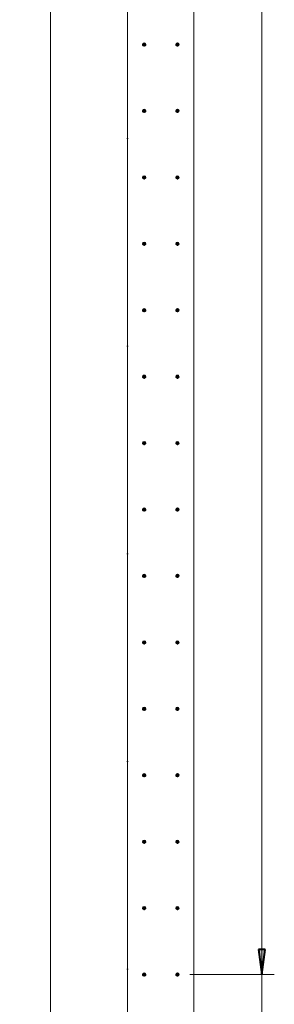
# Model space of a CAD drawing. Header units: millimetres. Extents: x 25691 to 55844, y 7165 to 18405.
# Tile 14 of 71: x 34255 to 35022, y 9410 to 12375. Entities that reach past the tile are written whole.
import ezdxf

# ---------------------------------------------------------------- set-up
doc = ezdxf.new("R2010")
doc.units = ezdxf.units.MM
doc.linetypes.add('ADSK_Линия сетки', pattern=[625, 500, -62.5, 0, -62.5])
for name, color, linetype, lineweight in [('A-____-____-DIMS', 211, 'Continuous', 9), ('A-____-____-DIMS-25', 211, 'Continuous', 9), ('A-WALL-____-MCUT', 113, 'Continuous', 50), ('S-GRID-____-OTLN', 1, 'Continuous', 9), ('S-RBAR-____-MCUT', 171, 'Continuous', 20)]:
    doc.layers.add(name, color=color, linetype=linetype, lineweight=lineweight)
doc.styles.add('GOST Common_I_1', font='GOST Common Italic.ttf', dxfattribs={"width": 0.8, "height": 62.5})
doc.dimstyles.new('ADSK_Для_арматуры_Основной_2_5_мм_шаг_кол-во_Стрелки_точный', dxfattribs={"dimscale": 304.8, "dimtxt": 0.206224, "dimasz": 0.246063, "dimexe": 0.123031, "dimexo": 0.000403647, "dimgap": 0.032808, "dimtad": 1, "dimdec": 0, "dimlfac": 304.8, "dimdsep": 46, "dimtxsty": 'GOST Common_I_1', "dimsah": 1, "dimcen": 0.09, "dimdle": 0.123031, "dimazin": 0, "dimtfac": 1, "dimtdec": 4, "dimtix": 1, "dimtmove": 0, "dimatfit": 3, "dimfxl": 1, "dimtvp": 1, "dimtfill": 1, "dimtolj": 1, "dimtzin": 0, "dimarcsym": 2})
doc.dimstyles.new('ADSK_Округление_5мм__Узкий_', dxfattribs={"dimscale": 304.8, "dimtxt": 0.206224, "dimasz": 0.147638, "dimexe": 0.123031, "dimexo": 0.000269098, "dimgap": 0.032808, "dimtad": 1, "dimdec": 0, "dimlfac": 304.8, "dimrnd": 5, "dimdsep": 46, "dimtxsty": 'GOST Common_I_1', "dimblk1": 'OBLIQUE', "dimblk2": 'OBLIQUE', "dimsah": 1, "dimcen": 0.09, "dimdle": 0.123031, "dimazin": 0, "dimtfac": 1, "dimtdec": 4, "dimtix": 1, "dimtmove": 0, "dimatfit": 3, "dimfxl": 1, "dimtvp": 1, "dimtfill": 1, "dimtolj": 1, "dimtzin": 0, "dimlwd": 20, "dimlwe": 20, "dimarcsym": 2})

# ---------------------------------------------------------------- blocks, each defined once
blk = doc.blocks.new('DIMBLOCK99-КЖ1_ПЭ_ВЭ15_Армирование_Вертикальное')
at = {"layer": 'A-____-____-DIMS-25', "lineweight": 40}
for p, q in [((34984.3, 16300), (34961.8, 16322.5)), ((34984.3, 16300), (35006.8, 16277.5)), ((34984.3, 9300), (34961.8, 9322.5)), ((34984.3, 9300), (35006.8, 9277.5))]:
    blk.add_line(p, q, dxfattribs=at)
at = {"layer": 'A-____-____-DIMS-25', "lineweight": 20}
for p, q in [((34984.3, 16300), (34760, 16300)), ((34984.3, 9300), (34984.3, 16300)), ((34984.3, 16300), (35021.8, 16300)), ((34984.3, 9300), (34760, 9300)), ((34984.3, 9300), (35021.8, 9300))]:
    blk.add_line(p, q, dxfattribs=at)
at = {"layer": 'A-____-____-DIMS-25', "color": 0, "lineweight": 20, "insert": (34892.7, 12729.7), "char_height": 62.5, "width": 168.756, "attachment_point": 1, "rotation": 90, "line_spacing_factor": 1.022761, "style": 'GOST Common_I_1', "bg_fill": 3, "box_fill_scale": 1.25, "bg_fill_color": 256, "bg_fill_true_color": 13158600, "bg_fill_transparency": 0}
blk.add_mtext('7000', dxfattribs=at)
blk = doc.blocks.new('_Oblique')
at = {"color": 0, "linetype": 'ByBlock', "lineweight": -2}
blk.add_line((-0.5, -0.5), (0.5, 0.5), dxfattribs=at)
blk = doc.blocks.new('DIMBLOCK138-КЖ1_ПЭ_ВЭ15_Армирование_Вертикальное')
at = {"layer": 'A-____-____-DIMS-25', "lineweight": 40}
for points in [[(34984.3, 16300), (34974.5, 16225), (34994.2, 16225)], [(34984.3, 9500), (34994.2, 9575), (34974.5, 9575)]]:
    blk.add_hatch(color=256, dxfattribs=at).paths.add_polyline_path(points)
at = {"layer": 'A-____-____-DIMS-25'}
for p, q in [((34984.3, 16337.5), (34984.3, 9462.5)), ((34984.3, 16300), (34767.5, 16300)), ((34984.3, 16300), (35021.8, 16300)), ((34984.3, 9500), (34767.5, 9500)), ((34984.3, 9500), (35021.8, 9500))]:
    blk.add_line(p, q, dxfattribs=at)
at = {"layer": 'A-____-____-DIMS-25', "lineweight": 40}
for p, q in [((34984.3, 16300), (34974.5, 16225)), ((34994.2, 16225), (34984.3, 16300)), ((34974.5, 16225), (34994.2, 16225)), ((34994.2, 9575), (34974.5, 9575)), ((34974.5, 9575), (34984.3, 9500)), ((34984.3, 9500), (34994.2, 9575))]:
    blk.add_line(p, q, dxfattribs=at)
at = {"layer": 'A-____-____-DIMS-25', "color": 0, "insert": (34892.7, 12708.8), "char_height": 62.5, "width": 458.964, "attachment_point": 1, "rotation": 90, "line_spacing_factor": 1.022761, "style": 'GOST Common_I_1', "bg_fill": 3, "box_fill_scale": 1.25, "bg_fill_color": 256, "bg_fill_true_color": 13158600, "bg_fill_transparency": 0}
blk.add_mtext('400x17=6800', dxfattribs=at)
blk = doc.blocks.new('_None')
blk = doc.blocks.new('DIMBLOCK139-КЖ1_ПЭ_ВЭ15_Армирование_Вертикальное')
at = {"layer": 'A-____-____-DIMS-25', "lineweight": 40}
for points in [[(34348, 16100), (34338.1, 16025), (34357.9, 16025)], [(34348, 9300), (34357.9, 9375), (34338.1, 9375)]]:
    blk.add_hatch(color=256, dxfattribs=at).paths.add_polyline_path(points)
at = {"layer": 'A-____-____-DIMS-25'}
for p, q in [((34348, 16137.5), (34348, 9262.5)), ((34348, 16100), (34310.5, 16100)), ((34348, 16100), (34592.5, 16100)), ((34348, 9300), (34310.5, 9300)), ((34348, 9300), (34592.5, 9300))]:
    blk.add_line(p, q, dxfattribs=at)
at = {"layer": 'A-____-____-DIMS-25', "lineweight": 40}
for p, q in [((34348, 16100), (34338.1, 16025)), ((34357.9, 16025), (34348, 16100)), ((34338.1, 16025), (34357.9, 16025)), ((34357.9, 9375), (34338.1, 9375)), ((34338.1, 9375), (34348, 9300)), ((34348, 9300), (34357.9, 9375))]:
    blk.add_line(p, q, dxfattribs=at)
at = {"layer": 'A-____-____-DIMS-25', "color": 0, "insert": (34256.3, 12508.8), "char_height": 62.5, "width": 458.964, "attachment_point": 1, "rotation": 90, "line_spacing_factor": 1.022761, "style": 'GOST Common_I_1', "bg_fill": 3, "box_fill_scale": 1.25, "bg_fill_color": 256, "bg_fill_true_color": 13158600, "bg_fill_transparency": 0}
blk.add_mtext('400x17=6800', dxfattribs=at)

msp = doc.modelspace()

# ---------------------------------------------------------------- hatches: boundary and pattern name
at = {"layer": 'S-RBAR-____-MCUT'}
h = msp.add_hatch(color=256, dxfattribs=at)
edge = h.paths.add_edge_path()
edge.add_arc((34630, 12300.001), 5, 0, 360)
for points in [[(34630, 12295.001), (34634.7553, 12298.4559), (34632.9389, 12304.0461), (34627.0611, 12304.0461), (34625.2447, 12298.4559)], [(34730, 12295.001), (34734.7553, 12298.4559), (34732.9389, 12304.0461), (34727.0611, 12304.0461), (34725.2447, 12298.4559)], [(34630, 12095.001), (34634.7553, 12098.4559), (34632.9389, 12104.0461), (34627.0611, 12104.0461), (34625.2447, 12098.4559)], [(34730, 12095.001), (34734.7553, 12098.4559), (34732.9389, 12104.0461), (34727.0611, 12104.0461), (34725.2447, 12098.4559)], [(34630, 11895.001), (34634.7553, 11898.4559), (34632.9389, 11904.0461), (34627.0611, 11904.0461), (34625.2447, 11898.4559)], [(34730, 11895.001), (34734.7553, 11898.4559), (34732.9389, 11904.0461), (34727.0611, 11904.0461), (34725.2447, 11898.4559)], [(34630, 11695.001), (34634.7553, 11698.4559), (34632.9389, 11704.0461), (34627.0611, 11704.0461), (34625.2447, 11698.4559)], [(34730, 11695.001), (34734.7553, 11698.4559), (34732.9389, 11704.0461), (34727.0611, 11704.0461), (34725.2447, 11698.4559)], [(34630, 11495.001), (34634.7553, 11498.4559), (34632.9389, 11504.0461), (34627.0611, 11504.0461), (34625.2447, 11498.4559)], [(34730, 11495.001), (34734.7553, 11498.4559), (34732.9389, 11504.0461), (34727.0611, 11504.0461), (34725.2447, 11498.4559)], [(34630, 11295.001), (34634.7553, 11298.4559), (34632.9389, 11304.0461), (34627.0611, 11304.0461), (34625.2447, 11298.4559)], [(34730, 11295.001), (34734.7553, 11298.4559), (34732.9389, 11304.0461), (34727.0611, 11304.0461), (34725.2447, 11298.4559)], [(34630, 11095.001), (34634.7553, 11098.4559), (34632.9389, 11104.0461), (34627.0611, 11104.0461), (34625.2447, 11098.4559)], [(34730, 11095.001), (34734.7553, 11098.4559), (34732.9389, 11104.0461), (34727.0611, 11104.0461), (34725.2447, 11098.4559)], [(34630, 10895.001), (34634.7553, 10898.4559), (34632.9389, 10904.0461), (34627.0611, 10904.0461), (34625.2447, 10898.4559)], [(34730, 10895.001), (34734.7553, 10898.4559), (34732.9389, 10904.0461), (34727.0611, 10904.0461), (34725.2447, 10898.4559)], [(34630, 10695.001), (34634.7553, 10698.4559), (34632.9389, 10704.0461), (34627.0611, 10704.0461), (34625.2447, 10698.4559)], [(34730, 10695.001), (34734.7553, 10698.4559), (34732.9389, 10704.0461), (34727.0611, 10704.0461), (34725.2447, 10698.4559)], [(34630, 10495.001), (34634.7553, 10498.4559), (34632.9389, 10504.0461), (34627.0611, 10504.0461), (34625.2447, 10498.4559)], [(34730, 10495.001), (34734.7553, 10498.4559), (34732.9389, 10504.0461), (34727.0611, 10504.0461), (34725.2447, 10498.4559)], [(34630, 10295.001), (34634.7553, 10298.4559), (34632.9389, 10304.0461), (34627.0611, 10304.0461), (34625.2447, 10298.4559)], [(34730, 10295.001), (34734.7553, 10298.4559), (34732.9389, 10304.0461), (34727.0611, 10304.0461), (34725.2447, 10298.4559)], [(34630, 10095.001), (34634.7553, 10098.4559), (34632.9389, 10104.0461), (34627.0611, 10104.0461), (34625.2447, 10098.4559)], [(34730, 10095.001), (34734.7553, 10098.4559), (34732.9389, 10104.0461), (34727.0611, 10104.0461), (34725.2447, 10098.4559)], [(34630, 9895.001), (34634.7553, 9898.4559), (34632.9389, 9904.0461), (34627.0611, 9904.0461), (34625.2447, 9898.4559)], [(34730, 9895.001), (34734.7553, 9898.4559), (34732.9389, 9904.0461), (34727.0611, 9904.0461), (34725.2447, 9898.4559)], [(34630, 9695.001), (34634.7553, 9698.4559), (34632.9389, 9704.0461), (34627.0611, 9704.0461), (34625.2447, 9698.4559)], [(34730, 9695.001), (34734.7553, 9698.4559), (34732.9389, 9704.0461), (34727.0611, 9704.0461), (34725.2447, 9698.4559)], [(34630, 9495.001), (34634.7553, 9498.4559), (34632.9389, 9504.0461), (34627.0611, 9504.0461), (34625.2447, 9498.4559)], [(34730, 9495.001), (34734.7553, 9498.4559), (34732.9389, 9504.0461), (34727.0611, 9504.0461), (34725.2447, 9498.4559)]]:
    msp.add_hatch(color=256, dxfattribs=at).paths.add_polyline_path(points)
h = msp.add_hatch(color=256, dxfattribs=at)
edge = h.paths.add_edge_path()
edge.add_arc((34730, 12300.001), 5, 0, 360)
h = msp.add_hatch(color=256, dxfattribs=at)
edge = h.paths.add_edge_path()
edge.add_arc((34630, 12100.001), 5, 0, 360)
h = msp.add_hatch(color=256, dxfattribs=at)
edge = h.paths.add_edge_path()
edge.add_arc((34730, 12100.001), 5, 0, 360)
h = msp.add_hatch(color=256, dxfattribs=at)
edge = h.paths.add_edge_path()
edge.add_arc((34630, 11900.001), 5, 0, 360)
h = msp.add_hatch(color=256, dxfattribs=at)
edge = h.paths.add_edge_path()
edge.add_arc((34730, 11900.001), 5, 0, 360)
h = msp.add_hatch(color=256, dxfattribs=at)
edge = h.paths.add_edge_path()
edge.add_arc((34630, 11700.001), 5, 0, 360)
h = msp.add_hatch(color=256, dxfattribs=at)
edge = h.paths.add_edge_path()
edge.add_arc((34730, 11700.001), 5, 0, 360)
h = msp.add_hatch(color=256, dxfattribs=at)
edge = h.paths.add_edge_path()
edge.add_arc((34630, 11500.001), 5, 0, 360)
h = msp.add_hatch(color=256, dxfattribs=at)
edge = h.paths.add_edge_path()
edge.add_arc((34730, 11500.001), 5, 0, 360)
h = msp.add_hatch(color=256, dxfattribs=at)
edge = h.paths.add_edge_path()
edge.add_arc((34630, 11300.001), 5, 0, 360)
h = msp.add_hatch(color=256, dxfattribs=at)
edge = h.paths.add_edge_path()
edge.add_arc((34730, 11300.001), 5, 0, 360)
h = msp.add_hatch(color=256, dxfattribs=at)
edge = h.paths.add_edge_path()
edge.add_arc((34630, 11100.001), 5, 0, 360)
h = msp.add_hatch(color=256, dxfattribs=at)
edge = h.paths.add_edge_path()
edge.add_arc((34730, 11100.001), 5, 0, 360)
h = msp.add_hatch(color=256, dxfattribs=at)
edge = h.paths.add_edge_path()
edge.add_arc((34630, 10900.001), 5, 0, 360)
h = msp.add_hatch(color=256, dxfattribs=at)
edge = h.paths.add_edge_path()
edge.add_arc((34730, 10900.001), 5, 0, 360)
h = msp.add_hatch(color=256, dxfattribs=at)
edge = h.paths.add_edge_path()
edge.add_arc((34630, 10700.001), 5, 0, 360)
h = msp.add_hatch(color=256, dxfattribs=at)
edge = h.paths.add_edge_path()
edge.add_arc((34730, 10700.001), 5, 0, 360)
h = msp.add_hatch(color=256, dxfattribs=at)
edge = h.paths.add_edge_path()
edge.add_arc((34630, 10500.001), 5, 0, 360)
h = msp.add_hatch(color=256, dxfattribs=at)
edge = h.paths.add_edge_path()
edge.add_arc((34730, 10500.001), 5, 0, 360)
h = msp.add_hatch(color=256, dxfattribs=at)
edge = h.paths.add_edge_path()
edge.add_arc((34630, 10300.001), 5, 0, 360)
h = msp.add_hatch(color=256, dxfattribs=at)
edge = h.paths.add_edge_path()
edge.add_arc((34730, 10300.001), 5, 0, 360)
h = msp.add_hatch(color=256, dxfattribs=at)
edge = h.paths.add_edge_path()
edge.add_arc((34630, 10100.001), 5, 0, 360)
h = msp.add_hatch(color=256, dxfattribs=at)
edge = h.paths.add_edge_path()
edge.add_arc((34730, 10100.001), 5, 0, 360)
h = msp.add_hatch(color=256, dxfattribs=at)
edge = h.paths.add_edge_path()
edge.add_arc((34630, 9900.001), 5, 0, 360)
h = msp.add_hatch(color=256, dxfattribs=at)
edge = h.paths.add_edge_path()
edge.add_arc((34730, 9900.001), 5, 0, 360)
h = msp.add_hatch(color=256, dxfattribs=at)
edge = h.paths.add_edge_path()
edge.add_arc((34630, 9700.001), 5, 0, 360)
h = msp.add_hatch(color=256, dxfattribs=at)
edge = h.paths.add_edge_path()
edge.add_arc((34730, 9700.001), 5, 0, 360)
h = msp.add_hatch(color=256, dxfattribs=at)
edge = h.paths.add_edge_path()
edge.add_arc((34630, 9500.001), 5, 0, 360)
h = msp.add_hatch(color=256, dxfattribs=at)
edge = h.paths.add_edge_path()
edge.add_arc((34730, 9500.001), 5, 0, 360)

# ---------------------------------------------------------------- linework, layer by layer
at = {"layer": 'A-WALL-____-MCUT', "lineweight": 9}
for p, q in [((34780, 9000), (34780, 16650.001)), ((34580, 16450.001), (34580, 9000))]:
    msp.add_line(p, q, dxfattribs=at)
at = {"layer": 'S-GRID-____-OTLN', "linetype": 'ADSK_Линия сетки'}
msp.add_line((34580, 18205.465), (34580, 7369.9611), dxfattribs=at)
at = {"layer": 'S-RBAR-____-MCUT'}
for p, q in [((34627.0611, 12304.0461), (34625.2447, 12298.4559)), ((34632.9389, 12304.0461), (34627.0611, 12304.0461)), ((34634.7553, 12298.4559), (34632.9389, 12304.0461)), ((34727.0611, 12304.0461), (34725.2447, 12298.4559)), ((34732.9389, 12304.0461), (34727.0611, 12304.0461)), ((34734.7553, 12298.4559), (34732.9389, 12304.0461)), ((34625.2447, 12298.4559), (34630, 12295.001)), ((34630, 12295.001), (34634.7553, 12298.4559)), ((34725.2447, 12298.4559), (34730, 12295.001)), ((34730, 12295.001), (34734.7553, 12298.4559)), ((34627.0611, 12104.0461), (34625.2447, 12098.4559)), ((34625.2447, 12098.4559), (34630, 12095.001)), ((34632.9389, 12104.0461), (34627.0611, 12104.0461)), ((34630, 12095.001), (34634.7553, 12098.4559)), ((34634.7553, 12098.4559), (34632.9389, 12104.0461)), ((34727.0611, 12104.0461), (34725.2447, 12098.4559)), ((34725.2447, 12098.4559), (34730, 12095.001)), ((34732.9389, 12104.0461), (34727.0611, 12104.0461)), ((34730, 12095.001), (34734.7553, 12098.4559)), ((34734.7553, 12098.4559), (34732.9389, 12104.0461)), ((34627.0611, 11904.0461), (34625.2447, 11898.4559)), ((34625.2447, 11898.4559), (34630, 11895.001)), ((34632.9389, 11904.0461), (34627.0611, 11904.0461)), ((34630, 11895.001), (34634.7553, 11898.4559)), ((34634.7553, 11898.4559), (34632.9389, 11904.0461)), ((34727.0611, 11904.0461), (34725.2447, 11898.4559)), ((34725.2447, 11898.4559), (34730, 11895.001)), ((34732.9389, 11904.0461), (34727.0611, 11904.0461)), ((34730, 11895.001), (34734.7553, 11898.4559)), ((34734.7553, 11898.4559), (34732.9389, 11904.0461)), ((34627.0611, 11704.0461), (34625.2447, 11698.4559)), ((34625.2447, 11698.4559), (34630, 11695.001)), ((34632.9389, 11704.0461), (34627.0611, 11704.0461)), ((34630, 11695.001), (34634.7553, 11698.4559)), ((34634.7553, 11698.4559), (34632.9389, 11704.0461)), ((34727.0611, 11704.0461), (34725.2447, 11698.4559)), ((34725.2447, 11698.4559), (34730, 11695.001)), ((34732.9389, 11704.0461), (34727.0611, 11704.0461)), ((34730, 11695.001), (34734.7553, 11698.4559)), ((34734.7553, 11698.4559), (34732.9389, 11704.0461)), ((34627.0611, 11504.0461), (34625.2447, 11498.4559)), ((34632.9389, 11504.0461), (34627.0611, 11504.0461)), ((34634.7553, 11498.4559), (34632.9389, 11504.0461)), ((34727.0611, 11504.0461), (34725.2447, 11498.4559)), ((34732.9389, 11504.0461), (34727.0611, 11504.0461)), ((34734.7553, 11498.4559), (34732.9389, 11504.0461)), ((34625.2447, 11498.4559), (34630, 11495.001)), ((34630, 11495.001), (34634.7553, 11498.4559)), ((34725.2447, 11498.4559), (34730, 11495.001)), ((34730, 11495.001), (34734.7553, 11498.4559)), ((34627.0611, 11304.0461), (34625.2447, 11298.4559)), ((34625.2447, 11298.4559), (34630, 11295.001)), ((34632.9389, 11304.0461), (34627.0611, 11304.0461)), ((34630, 11295.001), (34634.7553, 11298.4559)), ((34634.7553, 11298.4559), (34632.9389, 11304.0461)), ((34727.0611, 11304.0461), (34725.2447, 11298.4559)), ((34725.2447, 11298.4559), (34730, 11295.001)), ((34732.9389, 11304.0461), (34727.0611, 11304.0461)), ((34730, 11295.001), (34734.7553, 11298.4559)), ((34734.7553, 11298.4559), (34732.9389, 11304.0461)), ((34627.0611, 11104.0461), (34625.2447, 11098.4559)), ((34625.2447, 11098.4559), (34630, 11095.001)), ((34632.9389, 11104.0461), (34627.0611, 11104.0461)), ((34630, 11095.001), (34634.7553, 11098.4559)), ((34634.7553, 11098.4559), (34632.9389, 11104.0461)), ((34727.0611, 11104.0461), (34725.2447, 11098.4559)), ((34725.2447, 11098.4559), (34730, 11095.001)), ((34732.9389, 11104.0461), (34727.0611, 11104.0461)), ((34730, 11095.001), (34734.7553, 11098.4559)), ((34734.7553, 11098.4559), (34732.9389, 11104.0461)), ((34627.0611, 10904.0461), (34625.2447, 10898.4559)), ((34625.2447, 10898.4559), (34630, 10895.001)), ((34632.9389, 10904.0461), (34627.0611, 10904.0461)), ((34630, 10895.001), (34634.7553, 10898.4559)), ((34634.7553, 10898.4559), (34632.9389, 10904.0461)), ((34727.0611, 10904.0461), (34725.2447, 10898.4559)), ((34725.2447, 10898.4559), (34730, 10895.001)), ((34732.9389, 10904.0461), (34727.0611, 10904.0461)), ((34730, 10895.001), (34734.7553, 10898.4559)), ((34734.7553, 10898.4559), (34732.9389, 10904.0461)), ((34627.0611, 10704.0461), (34625.2447, 10698.4559)), ((34632.9389, 10704.0461), (34627.0611, 10704.0461)), ((34634.7553, 10698.4559), (34632.9389, 10704.0461)), ((34727.0611, 10704.0461), (34725.2447, 10698.4559)), ((34732.9389, 10704.0461), (34727.0611, 10704.0461)), ((34734.7553, 10698.4559), (34732.9389, 10704.0461)), ((34625.2447, 10698.4559), (34630, 10695.001)), ((34630, 10695.001), (34634.7553, 10698.4559)), ((34725.2447, 10698.4559), (34730, 10695.001)), ((34730, 10695.001), (34734.7553, 10698.4559)), ((34627.0611, 10504.0461), (34625.2447, 10498.4559)), ((34625.2447, 10498.4559), (34630, 10495.001)), ((34632.9389, 10504.0461), (34627.0611, 10504.0461)), ((34630, 10495.001), (34634.7553, 10498.4559)), ((34634.7553, 10498.4559), (34632.9389, 10504.0461)), ((34727.0611, 10504.0461), (34725.2447, 10498.4559)), ((34725.2447, 10498.4559), (34730, 10495.001)), ((34732.9389, 10504.0461), (34727.0611, 10504.0461)), ((34730, 10495.001), (34734.7553, 10498.4559)), ((34734.7553, 10498.4559), (34732.9389, 10504.0461)), ((34627.0611, 10304.0461), (34625.2447, 10298.4559)), ((34625.2447, 10298.4559), (34630, 10295.001)), ((34632.9389, 10304.0461), (34627.0611, 10304.0461)), ((34630, 10295.001), (34634.7553, 10298.4559)), ((34634.7553, 10298.4559), (34632.9389, 10304.0461)), ((34727.0611, 10304.0461), (34725.2447, 10298.4559)), ((34725.2447, 10298.4559), (34730, 10295.001)), ((34732.9389, 10304.0461), (34727.0611, 10304.0461)), ((34730, 10295.001), (34734.7553, 10298.4559)), ((34734.7553, 10298.4559), (34732.9389, 10304.0461)), ((34627.0611, 10104.0461), (34625.2447, 10098.4559)), ((34625.2447, 10098.4559), (34630, 10095.001)), ((34632.9389, 10104.0461), (34627.0611, 10104.0461)), ((34630, 10095.001), (34634.7553, 10098.4559)), ((34634.7553, 10098.4559), (34632.9389, 10104.0461)), ((34727.0611, 10104.0461), (34725.2447, 10098.4559)), ((34725.2447, 10098.4559), (34730, 10095.001)), ((34732.9389, 10104.0461), (34727.0611, 10104.0461)), ((34730, 10095.001), (34734.7553, 10098.4559)), ((34734.7553, 10098.4559), (34732.9389, 10104.0461)), ((34627.0611, 9904.0461), (34625.2447, 9898.4559)), ((34632.9389, 9904.0461), (34627.0611, 9904.0461)), ((34634.7553, 9898.4559), (34632.9389, 9904.0461)), ((34727.0611, 9904.0461), (34725.2447, 9898.4559)), ((34732.9389, 9904.0461), (34727.0611, 9904.0461)), ((34734.7553, 9898.4559), (34732.9389, 9904.0461)), ((34625.2447, 9898.4559), (34630, 9895.001)), ((34630, 9895.001), (34634.7553, 9898.4559)), ((34725.2447, 9898.4559), (34730, 9895.001)), ((34730, 9895.001), (34734.7553, 9898.4559)), ((34627.0611, 9704.0461), (34625.2447, 9698.4559)), ((34625.2447, 9698.4559), (34630, 9695.001)), ((34632.9389, 9704.0461), (34627.0611, 9704.0461)), ((34630, 9695.001), (34634.7553, 9698.4559)), ((34634.7553, 9698.4559), (34632.9389, 9704.0461)), ((34727.0611, 9704.0461), (34725.2447, 9698.4559)), ((34725.2447, 9698.4559), (34730, 9695.001)), ((34732.9389, 9704.0461), (34727.0611, 9704.0461)), ((34730, 9695.001), (34734.7553, 9698.4559)), ((34734.7553, 9698.4559), (34732.9389, 9704.0461)), ((34627.0611, 9504.0461), (34625.2447, 9498.4559)), ((34625.2447, 9498.4559), (34630, 9495.001)), ((34632.9389, 9504.0461), (34627.0611, 9504.0461)), ((34630, 9495.001), (34634.7553, 9498.4559)), ((34634.7553, 9498.4559), (34632.9389, 9504.0461)), ((34727.0611, 9504.0461), (34725.2447, 9498.4559)), ((34725.2447, 9498.4559), (34730, 9495.001)), ((34732.9389, 9504.0461), (34727.0611, 9504.0461)), ((34730, 9495.001), (34734.7553, 9498.4559)), ((34734.7553, 9498.4559), (34732.9389, 9504.0461))]:
    msp.add_line(p, q, dxfattribs=at)
for centre in [(34630, 12300.001), (34730, 12300.001), (34630, 12100.001), (34730, 12100.001), (34630, 11900.001), (34730, 11900.001), (34630, 11700.001), (34730, 11700.001), (34630, 11500.001), (34730, 11500.001), (34630, 11300.001), (34730, 11300.001), (34630, 11100.001), (34730, 11100.001), (34630, 10900.001), (34730, 10900.001), (34630, 10700.001), (34730, 10700.001), (34630, 10500.001), (34730, 10500.001), (34630, 10300.001), (34730, 10300.001), (34630, 10100.001), (34730, 10100.001), (34630, 9900.001), (34730, 9900.001), (34630, 9700.001), (34730, 9700.001), (34630, 9500.001), (34730, 9500.001)]:
    msp.add_circle(centre, 5, dxfattribs=at)

# ---------------------------------------------------------------- next in the draw order: dimensions: what is measured, and where the dimension line sits
at = {"layer": 'A-____-____-DIMS', "lineweight": 20}
dim = msp.add_linear_dim(base=(34984.3329, 16300.001), p1=(34735, 9300.001), p2=(34735, 16300.001), angle=90, dimstyle='ADSK_Округление_5мм__Узкий_', override={"dimpost": '<>', "dimfxl": 7000}, dxfattribs=at)
dim.commit()
dim.dimension.update_dxf_attribs({"geometry": 'DIMBLOCK99-КЖ1_ПЭ_ВЭ15_Армирование_Вертикальное', "text_midpoint": (34943.0829, 12800.001)})
at = {"layer": 'A-____-____-DIMS'}
dim = msp.add_linear_dim(base=(34348.0033, 9300.001), p1=(34630, 16100.001), p2=(34630, 9300.001), angle=90, text='400x17=6800', dimstyle='ADSK_Для_арматуры_Основной_2_5_мм_шаг_кол-во_Стрелки_точный', override={"dimpost": '<>', "dimblk1": 'None', "dimblk2": 'None', "dimsah": 1, "dimfxl": 6800}, dxfattribs=at)
dim.commit()
dim.dimension.update_dxf_attribs({"geometry": 'DIMBLOCK139-КЖ1_ПЭ_ВЭ15_Армирование_Вертикальное', "text_midpoint": (34306.3508, 12700.001)})

# ---------------------------------------------------------------- next in the draw order: dimensions: what is measured, and where the dimension line sits
dim = msp.add_linear_dim(base=(34984.3329, 9500.001), p1=(34730, 16300.001), p2=(34730, 9500.001), angle=90, text='400x17=6800', dimstyle='ADSK_Для_арматуры_Основной_2_5_мм_шаг_кол-во_Стрелки_точный', override={"dimpost": '<>', "dimblk1": 'None', "dimblk2": 'None', "dimsah": 1, "dimfxl": 6800}, dxfattribs=at)
dim.commit()
dim.dimension.update_dxf_attribs({"geometry": 'DIMBLOCK138-КЖ1_ПЭ_ВЭ15_Армирование_Вертикальное', "text_midpoint": (34942.6805, 12900.001)})

doc.saveas('drawing.dxf')
